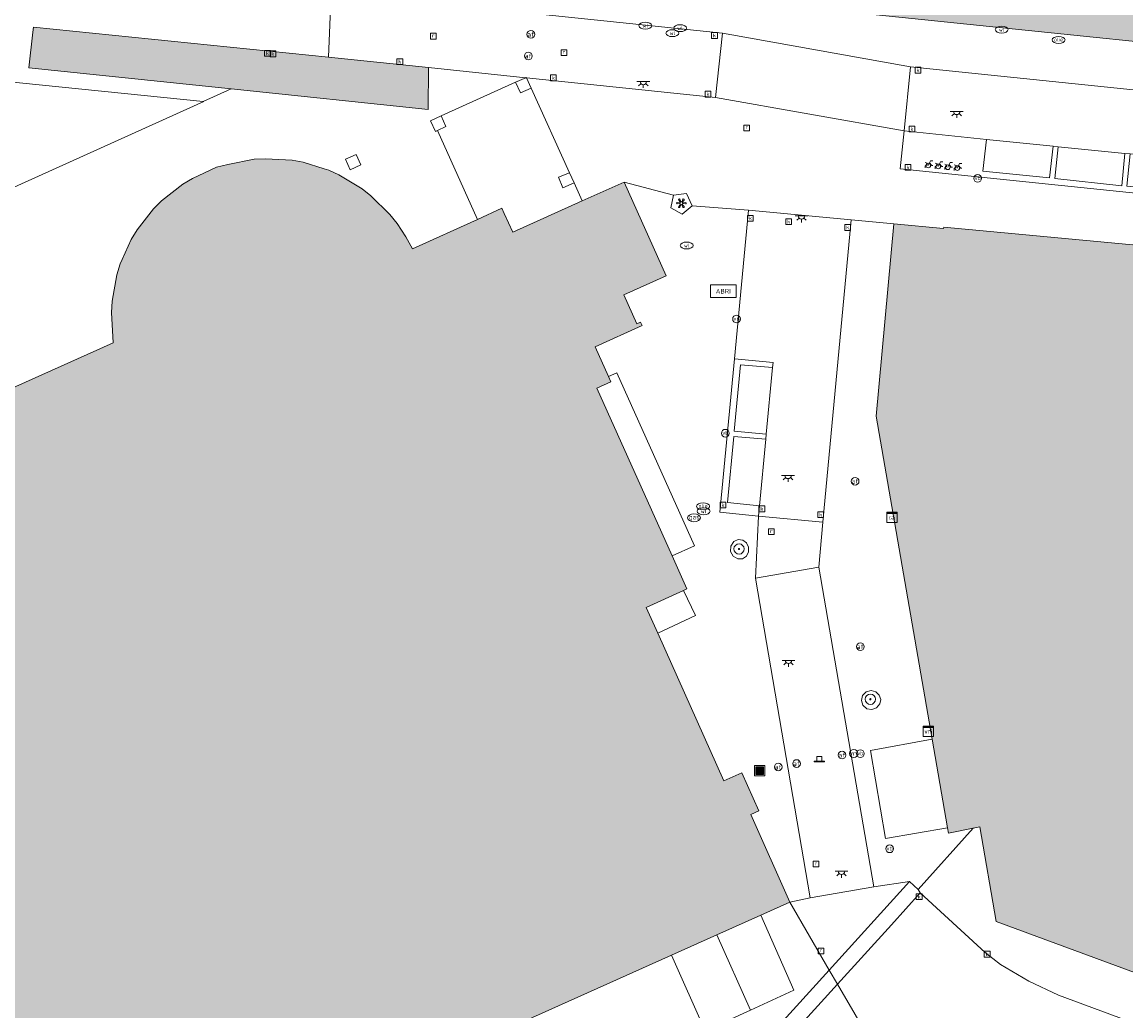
# Model space of a CAD drawing. Header units: metres. Extents: x 196496 to 197479, y 355139 to 356324.
# Tile 131 of 144: x 197117 to 197202, y 355940 to 356017. Entities that reach past the tile are written whole.
import ezdxf
from ezdxf.enums import TextEntityAlignment as Align

# ---------------------------------------------------------------- set-up
doc = ezdxf.new("R2010")
doc.units = ezdxf.units.M
doc.layers.get('0').update_dxf_attribs({"color": 252, "lineweight": 18})
for name, color, linetype, lineweight in [('B-WE-GR-BOOM-S', 252, 'Continuous', 18), ('B-WE-IE-KUNSTOBJECT-S', 252, 'Continuous', 18), ('B-WE-IE-MEUBILAIR_WEGMEUBILAIR-GV', 252, 'Continuous', 18), ('B-WE-IE-MEUBILAIR_WEGMEUBILAIR-S', 252, 'Continuous', 18), ('B-WE-IE-TERREINAFSCHEIDING_KUNSTMATIG_MUUR-GV', 252, 'Continuous', 18), ('B-WE-KL-BRANDSTOF_PUT-S', 252, 'Continuous', 18), ('B-WE-KL-DATA-S', 252, 'Continuous', 18), ('B-WE-KL-ET_LS_OV_LICHTPUNT-S', 252, 'Continuous', 18), ('B-WE-KL-GAS_PUT-S', 252, 'Continuous', 18), ('B-WE-KL-WATER-S', 252, 'Continuous', 18), ('B-WE-OG-BEBOUWING-GV', 252, 'Continuous', 18), ('B-WE-RI-GWA_KOLK-S', 252, 'Continuous', 18), ('B-WE-RI-GWA_RIOOLPUT-S', 252, 'Continuous', 18), ('B-WE-VH-ONVERHARD-GV', 252, 'Continuous', 18), ('B-WE-VH-VERHARDING_ASFALT-GV', 252, 'Continuous', 18), ('B-WE-VH-VERHARDING_BETONSTRAATSTEEN-GV', 252, 'Continuous', 18), ('B-WE-VH-VERHARDING_OPEN-GV', 252, 'Continuous', 18), ('B-WE-VH-VERHARDING_STRAATBAKSTEEN-GV', 252, 'Continuous', 18), ('B-WE-VW-AFSLUITPAAL-S', 252, 'Continuous', 18), ('B-WE-VW-VRI-S', 252, 'Continuous', 18), ('B-WE-VW-VRI_POLLER-S', 252, 'Continuous', 18)]:
    doc.layers.add(name, color=color, linetype=linetype, lineweight=lineweight)
doc.layers.add('X-XX-AL-PRESENTATIE_GEBOUW3-V', color=7, linetype='Continuous', lineweight=18, true_color=0xf0f0f0)
doc.styles.add('NLCS-ISO', font='NLCS-ISO.ttf')

# ---------------------------------------------------------------- blocks, each defined once
blk = doc.blocks.new('SIE-WEG_AFVALBAK-SO')
at = {"linetype": 'ByBlock', "lineweight": 18}
h = blk.add_hatch(color=0, dxfattribs=at)
h.dxf.hatch_style = 1
h.paths.add_polyline_path([(-1.5, -1.5), (1.5, -1.5), (1.5, 1.5), (-1.5, 1.5)])
at = {"color": 0, "linetype": 'ByBlock', "lineweight": 18}
for points in [[(-2, -2), (2, -2), (2, 2), (-2, 2)], [(-1.5, -1.5), (1.5, -1.5), (1.5, 1.5), (-1.5, 1.5)]]:
    blk.add_lwpolyline(points, close=True, dxfattribs=at)
blk = doc.blocks.new('SKL-DATA_SIGNAAL_CAIKAST-SO')
at = {"color": 0, "linetype": 'ByBlock', "lineweight": 18}
for points in [[(-2, 2), (2, 2), (2, 1.68), (-2, 1.68)], [(-2, 1.52), (2, 1.52), (2, -2), (-2, -2)]]:
    blk.add_lwpolyline(points, close=True, dxfattribs=at)
at = {"color": 0, "linetype": 'ByBlock', "lineweight": 18, "style": 'NLCS-ISO'}
blk.add_text('cai', height=1.5, dxfattribs=at).set_placement((0, 0), align=Align.MIDDLE_CENTER)
blk = doc.blocks.new('SKL-VRI_TERREINKAST-SO')
at = {"lineweight": 18}
for points in [[(-2, 2), (2, 2), (2, 1.68), (-2, 1.68)], [(-2, 1.52), (2, 1.52), (2, -2), (-2, -2)]]:
    blk.add_lwpolyline(points, close=True, dxfattribs=at)
at = {"lineweight": 18, "style": 'NLCS-ISO'}
blk.add_text('vri', height=1.8, dxfattribs=at).set_placement((0, 0), align=Align.MIDDLE_CENTER)
blk = doc.blocks.new('SIE-WEG_PAAL_VERKEERSBORD-SO')
at = {"color": 0, "linetype": 'ByBlock', "lineweight": 18}
blk.add_circle((0, 0), 1.5, dxfattribs=at)
at = {"color": 0, "linetype": 'ByBlock', "lineweight": 18, "style": 'NLCS-ISO'}
blk.add_text('vb', height=1.5, dxfattribs=at).set_placement((0, 0.13), align=Align.MIDDLE_CENTER)
blk = doc.blocks.new('SKL-VRI_PAAL-SO')
at = {"lineweight": 18}
blk.add_circle((0, 0), 1.59, dxfattribs=at)
at = {"lineweight": 18, "style": 'NLCS-ISO'}
blk.add_text('vri', height=1.8, dxfattribs=at).set_placement((-0.06, 0.08), align=Align.MIDDLE_CENTER)
blk = doc.blocks.new('SVW-POLLER-SO')
at = {"lineweight": 18}
blk.add_lwpolyline([(2, -1), (2, -0.8), (1, -0.8), (1, 1), (-1, 1), (-1, -0.8), (-2, -0.8), (-2, -1)], close=True, dxfattribs=at)
blk.add_lwpolyline([(-1, -0.8), (1, -0.8)], dxfattribs=at)
blk = doc.blocks.new('SVW-AFSLUITPAAL-SO')
at = {"lineweight": 18}
blk.add_circle((0, 0), 1.5, dxfattribs=at)
at = {"lineweight": 18, "style": 'NLCS-ISO'}
blk.add_text('af', height=1.8, dxfattribs=at).set_placement((0, 0), align=Align.MIDDLE_CENTER)
blk = doc.blocks.new('SKL-WATER_WATERLEIDINGPUT-SO')
at = {"color": 0, "linetype": 'ByBlock', "lineweight": 18}
blk.add_ellipse((0, 0), major_axis=(2.5, 0), ratio=0.54, dxfattribs=at)
at = {"color": 0, "linetype": 'ByBlock', "lineweight": 18, "style": 'NLCS-ISO'}
blk.add_text('wl', height=1.5, dxfattribs=at).set_placement((0, 0), align=Align.MIDDLE_CENTER)
blk = doc.blocks.new('SRI-KOLK-SO')
at = {"color": 0, "linetype": 'ByBlock', "lineweight": 18}
blk.add_lwpolyline([(-1.125, -1.125), (1.125, -1.125), (1.125, 1.125), (-1.125, 1.125)], close=True, dxfattribs=at)
at = {"color": 0, "linetype": 'ByBlock', "lineweight": 18, "style": 'NLCS-ISO'}
blk.add_text('k', height=1.5, dxfattribs=at).set_placement((0, 0), align=Align.MIDDLE_CENTER)
blk = doc.blocks.new('SRI-PUT_INSPECTIEPUT_RIOOLPUT-SO')
at = {"color": 0, "linetype": 'ByBlock', "lineweight": 18}
blk.add_lwpolyline([(-1.12, -1.12), (1.12, -1.12), (1.12, 1.12), (-1.12, 1.12)], close=True, dxfattribs=at)
at = {"color": 0, "linetype": 'ByBlock', "lineweight": 18, "style": 'NLCS-ISO'}
blk.add_text('r', height=1.5, dxfattribs=at).set_placement((0, 0.28), align=Align.MIDDLE_CENTER)
blk = doc.blocks.new('SKL-BENZINEPUT_OLIEPUT-SO')
at = {"color": 0, "linetype": 'ByBlock', "lineweight": 18}
blk.add_ellipse((0, 0), major_axis=(2.5, 0), ratio=0.54, dxfattribs=at)
at = {"color": 0, "linetype": 'ByBlock', "lineweight": 18, "style": 'NLCS-ISO'}
blk.add_text('olie', height=1.5, dxfattribs=at).set_placement((0, 0.16), align=Align.MIDDLE_CENTER)
blk = doc.blocks.new('SKL-GAS_PUT-SO')
at = {"color": 0, "linetype": 'ByBlock', "lineweight": 18}
blk.add_ellipse((0, 0), major_axis=(2.5, 0), ratio=0.601255, dxfattribs=at)
at = {"color": 0, "linetype": 'ByBlock', "lineweight": 18, "style": 'NLCS-ISO'}
blk.add_text('gas', height=1.8, dxfattribs=at).set_placement((0.12, 0.3), align=Align.MIDDLE_CENTER)
blk = doc.blocks.new('SKL-ET_OV_LICHTPUNT-SO')
at = {"color": 0, "linetype": 'ByBlock', "lineweight": 18}
for points in [[(-1.25, 0), (-2.5, 0)], [(1.25, 0), (2.5, 0)], [(-0.92, -0.85), (-1.83, -1.7)], [(0, -1.25), (0, -2.5)], [(0.92, -0.85), (1.83, -1.7)]]:
    blk.add_lwpolyline(points, dxfattribs=at)
blk.add_lwpolyline([(0, 0), (1.25, 0, -1), (-1.25, 0)], format="xyb", close=True, dxfattribs=at)
blk = doc.blocks.new('SIE-WEG_ABRI-SO')
blk.add_lwpolyline([(-5, -2.5), (5, -2.5), (5, 2.5), (-5, 2.5)], close=True)
at = {"style": 'NLCS-ISO'}
blk.add_text('ABRI', height=1.8, dxfattribs=at).set_placement((0, 0), align=Align.MIDDLE_CENTER)
blk = doc.blocks.new('SIE-WEG_FIETSENREK-SO')
at = {"color": 0, "linetype": 'ByBlock', "lineweight": 18}
for points in [[(-1.5, -1.35), (-1.5, -0.54), (-0.73, -0.28), (-0.73, 0.53), (-1.5, 0.79)], [(-0.3, -0.45), (0.6, 1.35), (1.5, 1.35)], [(1.05, -0.45), (0.21, 0.58)], [(1.05, -0.45), (1.5, -0.45)]]:
    blk.add_lwpolyline(points, dxfattribs=at)
blk.add_circle((-0.3, -0.45), 0.9, dxfattribs=at)
blk = doc.blocks.new('SIE-KUNSTOBJECT-SO')
at = {"color": 0, "linetype": 'ByBlock', "lineweight": 18, "flags": 128}
blk.add_lwpolyline([(0.27, -0.73, 0.700208), (-0.27, -0.73), (-0.56, -1.53, -1), (-1.05, -1.25), (-0.5, -0.6, 0.700208), (-0.77, -0.13), (-1.6, -0.28, -1), (-1.6, 0.28), (-0.77, 0.13, 0.700208), (-0.5, 0.6), (-1.05, 1.25, -1), (-0.56, 1.53), (-0.27, 0.73, 0.700208), (0.27, 0.73), (0.56, 1.53, -1), (1.05, 1.25), (0.5, 0.6, 0.700208), (0.77, 0.13), (1.6, 0.28, -1), (1.6, -0.28), (0.77, -0.13, 0.700208), (0.5, -0.6), (1.05, -1.25, -1), (0.56, -1.53)], format="xyb", close=True, dxfattribs=at)
blk = doc.blocks.new('SGR-BOOM_01-SO')
at = {"linetype": 'ByBlock', "lineweight": 18}
h = blk.add_hatch(color=0, dxfattribs=at)
h.dxf.hatch_style = 1
edge = h.paths.add_edge_path()
edge.add_arc((0, 0), 0.25, 0, 360)
at = {"color": 0, "linetype": 'ByBlock', "lineweight": 18}
for radius in [2, 0.25]:
    blk.add_circle((0, 0), radius, dxfattribs=at)

msp = doc.modelspace()

# ---------------------------------------------------------------- hatches: boundary and pattern name
at = {"layer": 'X-XX-AL-PRESENTATIE_GEBOUW3-V'}
for points in [[(197223.287, 356012.985), (197228.234, 356012.476), (197228.361, 356013.686), (197229.327, 356013.575), (197232.858, 356015.868), (197236.522, 356028.182), (197236.67, 356028.673), (197222.266, 356032.983), (197222.188, 356032.718), (197221.497, 356030.369), (197220.794, 356027.979), (197220.503, 356026.989), (197220.35, 356026.471), (197220.026, 356025.369), (197214.898, 356025.897), (197175.774, 356029.927), (197175.758, 356029.929), (197175.518, 356027.628), (197175.407, 356027.636), (197175.274, 356026.296), (197175.379, 356026.268), (197174.526, 356018.007), (197179.487, 356017.496)], [(197132.932, 356011.372), (197148.213, 356009.782), (197148.261, 356013.046), (197140.482, 356013.839), (197117.561, 356016.174), (197117.519, 356015.783), (197117.215, 356013.007)], [(197149.044, 355935.944), (197167.131, 355944.063), (197170.648, 355945.642), (197174.058, 355947.173), (197176.32, 355948.188), (197173.284, 355954.991), (197173.913, 355955.272), (197172.574, 355958.23), (197171.195, 355957.609), (197166.052, 355969.091), (197165.163, 355971.075), (197168.052, 355972.408), (197168.317, 355972.53), (197167.163, 355975.098), (197161.311, 355988.124), (197162.415, 355988.618), (197162.231, 355989.028), (197161.195, 355991.342), (197164.835, 355992.976), (197164.712, 355993.25), (197164.438, 355993.127), (197163.426, 355995.381), (197166.719, 355996.859), (197163.434, 356004.135), (197160.186, 356002.669), (197154.792, 356000.234), (197154.132, 356001.693), (197153.951, 356002.094), (197152.055, 356001.236), (197146.994, 355998.947), (197146.498, 355999.884), (197145.807, 356000.926), (197145.256, 356001.609), (197143.778, 356003.07), (197143.093, 356003.616), (197141.291, 356004.693), (197140.497, 356005.049), (197140.138, 356005.162), (197138.512, 356005.672), (197137.668, 356005.824), (197135.582, 356005.947), (197134.696, 356005.909), (197132.656, 356005.504), (197131.795, 356005.278), (197129.916, 356004.4), (197129.164, 356003.962), (197127.509, 356002.678), (197126.895, 356002.065), (197125.61, 356000.421), (197125.165, 355999.674), (197124.452, 355998.104), (197124.301, 355997.77), (197124.048, 355996.936), (197123.673, 355994.891), (197123.625, 355994.01), (197123.76, 355991.63), (197104.578, 355983.049), (197102.836, 355983.683), (197102.938, 355984.001), (197103.203, 355985.496), (197103.183, 355986.141), (197102.892, 355987.494), (197102.558, 355988.18), (197102.519, 355988.238), (197101.688, 355989.45), (197101.234, 355989.896), (197099.936, 355990.701), (197099.341, 355990.91), (197097.842, 355991.162), (197097.206, 355991.144), (197095.712, 355990.818), (197095.14, 355990.538), (197093.903, 355989.649), (197093.477, 355989.192), (197092.662, 355987.902), (197092.439, 355987.322), (197092.395, 355987.062), (197092.179, 355985.776), (197092.194, 355985.182), (197092.259, 355984.899), (197092.541, 355983.675), (197092.807, 355983.106), (197093.782, 355981.905), (197094.135, 355981.441), (197095.441, 355980.626), (197096.013, 355980.405), (197097.521, 355980.144), (197097.877, 355980.153), (197098.175, 355980.161), (197099.858, 355980.589), (197100.816, 355978.428), (197099.024, 355977.615), (197095.958, 355976.225), (197097.06, 355973.782), (197098.171, 355971.322), (197099.305, 355968.808), (197100.465, 355966.239), (197101.659, 355963.593), (197103.48, 355959.557), (197103.666, 355959.144), (197114.3, 355935.581), (197119.876, 355923.226), (197119.938, 355923.09), (197120.011, 355923.123), (197128.411, 355926.977), (197129.622, 355924.265), (197131.139, 355924.946), (197130.958, 355925.347), (197136.202, 355927.708), (197136.381, 355927.307), (197139.286, 355928.614), (197139.827, 355927.408), (197141.248, 355928.044), (197141.035, 355928.467), (197145.626, 355930.514), (197145.818, 355930.095), (197147.11, 355930.671), (197147.243, 355930.73), (197145.574, 355934.386), (197146.304, 355934.714), (197148.128, 355935.533)], [(197188.57, 355953.96), (197188.642, 355953.546), (197190.563, 355953.931), (197191.059, 355954.03), (197192.337, 355946.665), (197207.719, 355941.014), (197207.858, 355941.391), (197207.679, 355941.456), (197209.013, 355945.089), (197209.187, 355945.025), (197209.304, 355945.408), (197209.125, 355945.474), (197210.248, 355949.184), (197212.514, 355948.353), (197213.131, 355950.389), (197213.246, 355950.406), (197222.809, 355981.954), (197224.202, 355991.132), (197224.093, 355991.155), (197224.701, 355995.024), (197214.719, 355998.034), (197213.777, 355998.124), (197213.742, 355998.239), (197188.268, 356000.633), (197188.254, 356000.531), (197184.395, 356000.883), (197183.01, 355985.943), (197187.372, 355960.852)]]:
    msp.add_hatch(color=256, dxfattribs=at).paths.add_polyline_path(points)

# ---------------------------------------------------------------- linework, layer by layer
at = {"layer": 'B-WE-IE-MEUBILAIR_WEGMEUBILAIR-GV', "flags": 128}
for points in [[(197171.714, 355975.427), (197171.917, 355975.061), (197172.279, 355974.853), (197172.649, 355974.866), (197172.954, 355975.076), (197173.112, 355975.403), (197173.107, 355975.766), (197172.943, 355976.088), (197172.653, 355976.305), (197172.289, 355976.351), (197171.957, 355976.195), (197171.729, 355975.845)], [(197181.967, 355964.246), (197181.87, 355963.859), (197181.986, 355963.477), (197182.284, 355963.212), (197182.676, 355963.143), (197183.047, 355963.28), (197183.306, 355963.58), (197183.375, 355963.933), (197183.255, 355964.273), (197182.987, 355964.523), (197182.636, 355964.625), (197182.249, 355964.528)]]:
    msp.add_lwpolyline(points, close=True, dxfattribs=at)
at = {"layer": 'B-WE-IE-TERREINAFSCHEIDING_KUNSTMATIG_MUUR-GV', "flags": 128}
for points in [[(197155.014, 356011.89), (197155.397, 356011.056), (197156.218, 356011.433), (197155.853, 356012.239), (197155.842, 356012.264), (197155.799, 356012.245)], [(197148.949, 356008.146), (197149.605, 356008.446), (197149.227, 356009.273), (197148.407, 356008.902), (197148.782, 356008.07)], [(197141.803, 356005.915), (197142.17, 356005.087), (197142.997, 356005.464), (197142.622, 356006.285)], [(197159.551, 356004.071), (197159.194, 356004.86), (197158.349, 356004.522), (197158.683, 356003.686)], [(197167.277, 356003.128), (197167.068, 356002.127), (197167.952, 356001.639), (197168.715, 356002.286), (197168.286, 356003.242)]]:
    msp.add_lwpolyline(points, close=True, dxfattribs=at)
at = {"layer": 'B-WE-OG-BEBOUWING-GV', "flags": 128}
for points in [[(197223.287, 356012.985), (197228.234, 356012.476), (197228.361, 356013.686), (197229.327, 356013.575), (197232.858, 356015.868), (197236.522, 356028.182), (197236.67, 356028.673), (197222.266, 356032.983), (197222.188, 356032.718), (197221.497, 356030.369), (197220.794, 356027.979), (197220.503, 356026.989), (197220.35, 356026.471), (197220.026, 356025.369), (197214.898, 356025.897), (197175.774, 356029.927), (197175.758, 356029.929), (197175.518, 356027.628), (197175.407, 356027.636), (197175.274, 356026.296), (197175.379, 356026.268), (197174.526, 356018.007), (197179.487, 356017.496)], [(197132.932, 356011.372), (197148.213, 356009.782), (197148.261, 356013.046), (197140.482, 356013.839), (197117.561, 356016.174), (197117.519, 356015.783), (197117.215, 356013.007)]]:
    msp.add_lwpolyline(points, close=True, dxfattribs=at)
for points in [[(197149.044, 355935.944), (197167.131, 355944.063), (197170.648, 355945.642), (197174.058, 355947.173), (197176.32, 355948.188), (197173.284, 355954.991), (197173.913, 355955.272), (197172.574, 355958.23), (197171.195, 355957.609), (197166.052, 355969.091), (197165.163, 355971.075), (197168.052, 355972.408), (197168.317, 355972.53), (197167.163, 355975.098), (197161.311, 355988.124), (197162.415, 355988.618), (197162.231, 355989.028), (197161.195, 355991.342), (197164.835, 355992.976), (197164.712, 355993.25), (197164.438, 355993.127), (197163.426, 355995.381), (197166.719, 355996.859), (197163.434, 356004.135), (197160.186, 356002.669), (197154.792, 356000.234), (197154.132, 356001.693), (197153.951, 356002.094), (197152.055, 356001.236), (197146.994, 355998.947), (197146.498, 355999.884), (197145.807, 356000.926), (197145.256, 356001.609), (197143.778, 356003.07), (197143.093, 356003.616), (197141.291, 356004.693), (197140.497, 356005.049), (197140.138, 356005.162), (197138.512, 356005.672), (197137.668, 356005.824), (197135.582, 356005.947), (197134.696, 356005.909), (197132.656, 356005.504), (197131.795, 356005.278), (197129.916, 356004.4), (197129.164, 356003.962), (197127.509, 356002.678), (197126.895, 356002.065), (197125.61, 356000.421), (197125.165, 355999.674), (197124.452, 355998.104), (197124.301, 355997.77), (197124.048, 355996.936), (197123.673, 355994.891), (197123.625, 355994.01), (197123.76, 355991.63), (197104.578, 355983.049)], [(197213.742, 355998.239), (197188.268, 356000.633), (197188.254, 356000.531), (197184.395, 356000.883), (197183.01, 355985.943), (197187.372, 355960.852), (197188.57, 355953.96), (197188.642, 355953.546), (197190.563, 355953.931), (197191.059, 355954.03), (197192.337, 355946.665), (197207.719, 355941.014)]]:
    msp.add_lwpolyline(points, dxfattribs=at)
at = {"layer": 'B-WE-VH-ONVERHARD-GV', "flags": 128}
for points in [[(197171.714, 355975.427), (197171.917, 355975.061), (197172.279, 355974.853), (197172.649, 355974.866), (197172.954, 355975.076), (197173.112, 355975.403), (197173.107, 355975.766), (197172.943, 355976.088), (197172.653, 355976.305), (197172.289, 355976.351), (197171.957, 355976.195), (197171.729, 355975.845)], [(197181.967, 355964.246), (197181.87, 355963.859), (197181.986, 355963.477), (197182.284, 355963.212), (197182.676, 355963.143), (197183.047, 355963.28), (197183.306, 355963.58), (197183.375, 355963.933), (197183.255, 355964.273), (197182.987, 355964.523), (197182.636, 355964.625), (197182.249, 355964.528)]]:
    msp.add_lwpolyline(points, close=True, dxfattribs=at)
at = {"layer": 'B-WE-VH-VERHARDING_ASFALT-GV', "flags": 128}
msp.add_lwpolyline([(197182.747, 355937.092), (197183.515, 355937.482), (197184.344, 355937.755), (197185.204, 355937.897), (197186.065, 355937.908), (197186.9, 355937.793), (197187.682, 355937.565), (197199.943, 355932.997), (197200.653, 355932.742), (197202.077, 355932.226), (197216.892, 355926.172), (197219.777, 355932.588), (197218.62, 355933.002), (197211.514, 355935.637), (197208.953, 355936.588), (197204.676, 355938.177), (197203.254, 355938.705), (197197.169, 355940.965), (197194.867, 355942.043), (197192.684, 355943.346), (197191.485, 355944.281), (197186.435, 355948.904), (197184.213, 355946.426), (197180.017, 355941.806)], close=True, dxfattribs=at)
msp.add_lwpolyline([(197182.747, 355937.092), (197180.017, 355941.806), (197169.545, 355930.275)], dxfattribs=at)
at = {"layer": 'B-WE-VH-VERHARDING_BETONSTRAATSTEEN-GV', "flags": 128}
for points in [[(197196.764, 356006.93), (197191.578, 356007.451), (197191.315, 356004.97), (197196.489, 356004.461)], [(197202.341, 356006.346), (197197.148, 356006.877), (197196.905, 356004.411), (197202.092, 356003.845)], [(197174.476, 355984.553), (197174.964, 355989.721), (197172.481, 355989.936), (197171.993, 355984.782)], [(197173.959, 355978.985), (197174.442, 355984.156), (197171.968, 355984.374), (197171.467, 355979.229)]]:
    msp.add_lwpolyline(points, close=True, dxfattribs=at)
at = {"layer": 'B-WE-VH-VERHARDING_OPEN-GV', "flags": 128}
for points in [[(197140.482, 356013.839), (197140.682, 356018.885), (197133.515, 356019.633), (197121.476, 356046.182), (197104.745, 356038.64), (197104.84, 356038.428), (197089.742, 356031.624), (197089.912, 356031.261), (197075.042, 356024.54), (197078.998, 356015.777), (197078.626, 356015.608), (197082.597, 356006.827), (197082.226, 356006.667), (197085.757, 355998.837), (197085.771, 355998.843), (197101.985, 356006.162), (197109.301, 356009.465), (197114.939, 356012.01), (197130.753, 356010.389), (197132.932, 356011.372), (197117.215, 356013.007), (197117.519, 356015.783), (197117.561, 356016.174)], [(197109.301, 356009.465), (197101.985, 356006.162), (197105.266, 355998.895), (197105.275, 355998.874), (197112.611, 356002.183), (197130.796, 356010.385), (197130.753, 356010.389), (197114.939, 356012.01)], [(197159.194, 356004.86), (197156.218, 356011.433), (197155.397, 356011.056), (197155.014, 356011.89), (197149.227, 356009.273), (197149.605, 356008.446), (197148.949, 356008.146), (197152.055, 356001.236), (197153.951, 356002.094), (197154.132, 356001.693), (197154.792, 356000.234), (197160.186, 356002.669), (197159.551, 356004.071), (197158.683, 356003.686), (197158.349, 356004.522)], [(197142.622, 356006.285), (197142.997, 356005.464), (197142.17, 356005.087), (197141.803, 356005.915)], [(197174.442, 355984.156), (197174.476, 355984.553), (197171.993, 355984.782), (197172.481, 355989.936), (197174.964, 355989.721), (197175.014, 355990.11), (197172.012, 355990.399), (197170.884, 355978.473), (197173.888, 355978.18), (197173.959, 355978.985), (197171.467, 355979.229), (197171.968, 355984.374)], [(197166.052, 355969.091), (197168.984, 355970.453), (197168.052, 355972.408), (197165.163, 355971.075)], [(197151.447, 355924.653), (197164.408, 355927.339), (197165.842, 355927.756), (197167.209, 355928.4), (197168.458, 355929.251), (197169.545, 355930.275), (197180.017, 355941.806), (197179.379, 355942.907), (197168.714, 355931.148), (197167.742, 355930.232), (197166.625, 355929.47), (197165.402, 355928.894), (197164.12, 355928.521), (197151.179, 355925.823), (197149.245, 355925.42), (197145.352, 355924.608), (197145.584, 355923.438), (197149.509, 355924.251)]]:
    msp.add_lwpolyline(points, close=True, dxfattribs=at)
msp.add_lwpolyline([(197104.578, 355983.049), (197123.76, 355991.63), (197123.625, 355994.01), (197123.673, 355994.891), (197124.048, 355996.936), (197124.301, 355997.77), (197124.452, 355998.104), (197125.165, 355999.674), (197125.61, 356000.421), (197126.895, 356002.065), (197127.509, 356002.678), (197129.164, 356003.962), (197129.916, 356004.4), (197131.795, 356005.278), (197132.656, 356005.504), (197134.696, 356005.909), (197135.582, 356005.947), (197137.668, 356005.824), (197138.512, 356005.672), (197140.138, 356005.162), (197140.497, 356005.049), (197141.291, 356004.693), (197143.093, 356003.616), (197143.778, 356003.07), (197145.256, 356001.609), (197145.807, 356000.926), (197146.498, 355999.884), (197146.994, 355998.947), (197152.055, 356001.236), (197148.949, 356008.146), (197148.782, 356008.07), (197148.407, 356008.902), (197149.227, 356009.273), (197155.014, 356011.89), (197155.799, 356012.245), (197148.261, 356013.046), (197148.213, 356009.782), (197132.932, 356011.372), (197130.753, 356010.389), (197130.796, 356010.385), (197112.611, 356002.183)], dxfattribs=at)
at = {"layer": 'B-WE-VH-VERHARDING_STRAATBAKSTEEN-GV', "flags": 128}
for points in [[(197232.858, 356015.868), (197229.327, 356013.575), (197228.361, 356013.686), (197228.234, 356012.476), (197223.287, 356012.985), (197179.487, 356017.496), (197174.526, 356018.007), (197170.662, 356018.404), (197170.209, 356018.451), (197169.819, 356018.491), (197165.887, 356018.895), (197160.933, 356019.405), (197140.785, 356021.481), (197140.69, 356019.097), (197140.682, 356018.885), (197171.08, 356015.71), (197185.692, 356013.089), (197226.057, 356008.921), (197232.973, 356008.207), (197234.289, 356012.516), (197235.081, 356015.109)], [(197140.682, 356018.885), (197140.482, 356013.839), (197148.261, 356013.046), (197155.799, 356012.245), (197155.842, 356012.264), (197155.853, 356012.239), (197170.543, 356010.692), (197171.08, 356015.71)], [(197171.08, 356015.71), (197170.543, 356010.692), (197185.185, 356008.123), (197185.692, 356013.089)], [(197185.692, 356013.089), (197185.185, 356008.123), (197191.578, 356007.451), (197196.764, 356006.93), (197197.148, 356006.877), (197202.341, 356006.346), (197202.749, 356006.328), (197207.931, 356005.779), (197208.331, 356005.737), (197213.527, 356005.178), (197225.532, 356003.956), (197226.057, 356008.921)], [(197208.331, 356005.737), (197207.931, 356005.779), (197207.659, 356003.293), (197202.492, 356003.82), (197202.749, 356006.328), (197202.341, 356006.346), (197202.092, 356003.845), (197196.905, 356004.411), (197197.148, 356006.877), (197196.764, 356006.93), (197196.489, 356004.461), (197191.315, 356004.97), (197191.578, 356007.451), (197185.185, 356008.123), (197184.882, 356005.15), (197225.218, 356000.989), (197225.532, 356003.956), (197213.527, 356005.178), (197213.291, 356002.705), (197208.11, 356003.247)], [(197173.648, 355973.343), (197173.888, 355978.18), (197170.884, 355978.473), (197172.012, 355990.399), (197173.104, 356001.948), (197168.715, 356002.286), (197167.952, 356001.639), (197167.068, 356002.127), (197167.277, 356003.128), (197163.434, 356004.135), (197166.719, 355996.859), (197163.426, 355995.381), (197164.438, 355993.127), (197164.712, 355993.25), (197164.835, 355992.976), (197161.195, 355991.342), (197162.231, 355989.028), (197162.87, 355989.314), (197168.908, 355975.878), (197167.163, 355975.098), (197168.317, 355972.53), (197168.052, 355972.408), (197168.984, 355970.453), (197166.052, 355969.091), (197171.195, 355957.609), (197172.574, 355958.23), (197173.913, 355955.272), (197173.284, 355954.991), (197176.32, 355948.188), (197177.904, 355948.514)], [(197174.442, 355984.156), (197173.959, 355978.985), (197173.888, 355978.18), (197178.87, 355977.695), (197181.071, 356001.2), (197173.104, 356001.948), (197172.012, 355990.399), (197175.014, 355990.11), (197174.964, 355989.721), (197174.476, 355984.553)], [(197185.607, 355949.775), (197186.281, 355949.161), (197190.563, 355953.931), (197188.642, 355953.546), (197188.57, 355953.96), (197183.733, 355953.123), (197182.587, 355959.961), (197187.372, 355960.852), (197183.01, 355985.943), (197184.395, 356000.883), (197181.071, 356001.2), (197178.87, 355977.695), (197178.563, 355974.2), (197182.833, 355949.365)], [(197167.163, 355975.098), (197168.908, 355975.878), (197162.87, 355989.314), (197162.231, 355989.028), (197162.415, 355988.618), (197161.311, 355988.124)], [(197173.888, 355978.18), (197173.648, 355973.343), (197178.563, 355974.2), (197178.87, 355977.695)], [(197171.714, 355975.427), (197171.729, 355975.845), (197171.957, 355976.195), (197172.289, 355976.351), (197172.653, 355976.305), (197172.943, 355976.088), (197173.107, 355975.766), (197173.112, 355975.403), (197172.954, 355975.076), (197172.649, 355974.866), (197172.279, 355974.853), (197171.917, 355975.061)], [(197178.563, 355974.2), (197173.648, 355973.343), (197177.904, 355948.514), (197182.833, 355949.365)], [(197181.967, 355964.246), (197182.249, 355964.528), (197182.636, 355964.625), (197182.987, 355964.523), (197183.255, 355964.273), (197183.375, 355963.933), (197183.306, 355963.58), (197183.047, 355963.28), (197182.676, 355963.143), (197182.284, 355963.212), (197181.986, 355963.477), (197181.87, 355963.859)], [(197188.57, 355953.96), (197187.372, 355960.852), (197182.587, 355959.961), (197183.733, 355953.123)], [(197207.719, 355941.014), (197192.337, 355946.665), (197191.059, 355954.03), (197190.563, 355953.931), (197186.281, 355949.161), (197186.435, 355948.904), (197191.485, 355944.281), (197192.684, 355943.346), (197194.867, 355942.043), (197197.169, 355940.965), (197203.254, 355938.705), (197203.433, 355939.252), (197204.859, 355938.726), (197204.676, 355938.177), (197208.953, 355936.588), (197210.035, 355940.163)], [(197179.379, 355942.907), (197185.607, 355949.775), (197182.833, 355949.365), (197177.904, 355948.514), (197176.32, 355948.188)], [(197186.281, 355949.161), (197185.607, 355949.775), (197179.379, 355942.907), (197180.017, 355941.806), (197184.213, 355946.426), (197186.435, 355948.904)], [(197170.648, 355945.642), (197173.248, 355939.792), (197176.631, 355941.344), (197174.058, 355947.173)], [(197167.131, 355944.063), (197169.732, 355938.179), (197173.248, 355939.792), (197170.648, 355945.642)]]:
    msp.add_lwpolyline(points, close=True, dxfattribs=at)
for points in [[(197225.218, 356000.989), (197184.882, 356005.15), (197185.185, 356008.123), (197170.543, 356010.692), (197155.853, 356012.239), (197156.218, 356011.433), (197159.194, 356004.86), (197159.551, 356004.071), (197160.186, 356002.669), (197163.434, 356004.135), (197167.277, 356003.128), (197168.286, 356003.242), (197168.715, 356002.286), (197173.104, 356001.948), (197181.071, 356001.2), (197184.395, 356000.883), (197188.254, 356000.531), (197188.268, 356000.633), (197213.742, 355998.239)], [(197168.714, 355931.148), (197179.379, 355942.907), (197176.32, 355948.188), (197174.058, 355947.173), (197176.631, 355941.344), (197173.248, 355939.792), (197169.732, 355938.179), (197167.131, 355944.063), (197149.044, 355935.944)]]:
    msp.add_lwpolyline(points, dxfattribs=at)

# ---------------------------------------------------------------- block references
at = {"layer": 'B-WE-GR-BOOM-S', "xscale": 0.2, "yscale": 0.2, "zscale": 0.2}
for p in [(197172.366, 355975.622), (197182.567, 355963.946)]:
    msp.add_blockref('SGR-BOOM_01-SO', p, dxfattribs=at)
at = {"layer": 'B-WE-IE-KUNSTOBJECT-S', "xscale": 0.2, "yscale": 0.2, "zscale": 0.2}
msp.add_blockref('SIE-KUNSTOBJECT-SO', (197167.889, 356002.488), dxfattribs=at)
at = {"layer": 'B-WE-IE-MEUBILAIR_WEGMEUBILAIR-S', "xscale": 0.2, "yscale": 0.2, "zscale": 0.2}
for name, p in [('SIE-WEG_FIETSENREK-SO', (197187.125, 356005.508)), ('SIE-WEG_FIETSENREK-SO', (197187.902, 356005.439)), ('SIE-WEG_FIETSENREK-SO', (197188.64, 356005.374)), ('SIE-WEG_FIETSENREK-SO', (197189.381, 356005.309)), ('SIE-WEG_PAAL_VERKEERSBORD-SO', (197190.901, 356004.416)), ('SIE-WEG_ABRI-SO', (197171.144, 355995.651)), ('SIE-WEG_PAAL_VERKEERSBORD-SO', (197172.174, 355993.496)), ('SIE-WEG_PAAL_VERKEERSBORD-SO', (197171.308, 355984.619)), ('SIE-WEG_PAAL_VERKEERSBORD-SO', (197181.792, 355959.721)), ('SIE-WEG_AFVALBAK-SO', (197173.965, 355958.398)), ('SIE-WEG_PAAL_VERKEERSBORD-SO', (197184.066, 355952.327))]:
    msp.add_blockref(name, p, dxfattribs=at)
at = {"layer": 'B-WE-KL-BRANDSTOF_PUT-S', "xscale": 0.2, "yscale": 0.2, "zscale": 0.2}
for p in [(197197.186, 356015.181), (197169.575, 355978.938)]:
    msp.add_blockref('SKL-BENZINEPUT_OLIEPUT-SO', p, dxfattribs=at)
at = {"layer": 'B-WE-KL-DATA-S', "xscale": 0.2, "yscale": 0.2, "zscale": 0.2}
msp.add_blockref('SKL-DATA_SIGNAAL_CAIKAST-SO', (197184.249, 355978.071), dxfattribs=at)
at = {"layer": 'B-WE-KL-ET_LS_OV_LICHTPUNT-S', "xscale": 0.2, "yscale": 0.2, "zscale": 0.2}
for p in [(197164.934, 356011.949), (197189.274, 356009.623), (197177.222, 356001.502), (197176.174, 355981.337), (197176.209, 355966.968), (197180.324, 355950.578)]:
    msp.add_blockref('SKL-ET_OV_LICHTPUNT-SO', p, dxfattribs=at)
at = {"layer": 'B-WE-KL-GAS_PUT-S', "xscale": 0.2, "yscale": 0.2, "zscale": 0.2}
msp.add_blockref('SKL-GAS_PUT-SO', (197168.868, 355978.043), dxfattribs=at)
at = {"layer": 'B-WE-KL-WATER-S', "xscale": 0.2, "yscale": 0.2, "zscale": 0.2}
for p in [(197165.089, 356016.287), (197167.795, 356016.091), (197192.768, 356015.977), (197167.195, 356015.704), (197168.307, 355999.205), (197169.615, 355978.554)]:
    msp.add_blockref('SKL-WATER_WATERLEIDINGPUT-SO', p, dxfattribs=at)
at = {"layer": 'B-WE-RI-GWA_KOLK-S', "xscale": 0.2, "yscale": 0.2, "zscale": 0.2}
for p in [(197170.462, 356015.522), (197135.749, 356014.135), (197136.164, 356014.095), (197146.023, 356013.491), (197186.274, 356012.825), (197157.943, 356012.234), (197169.959, 356010.963), (197185.799, 356008.259), (197185.493, 356005.271), (197173.251, 356001.322), (197176.225, 356001.056), (197180.812, 356000.607), (197171.121, 355979.039), (197174.14, 355978.742), (197178.711, 355978.293), (197186.362, 355948.605), (197191.64, 355944.139)]:
    msp.add_blockref('SRI-KOLK-SO', p, dxfattribs=at)
at = {"layer": 'B-WE-RI-GWA_RIOOLPUT-S', "xscale": 0.2, "yscale": 0.2, "zscale": 0.2}
for p in [(197148.619, 356015.47), (197158.767, 356014.193), (197172.969, 356008.343), (197174.877, 355976.966), (197178.35, 355951.138), (197178.742, 355944.393)]:
    msp.add_blockref('SRI-PUT_INSPECTIEPUT_RIOOLPUT-SO', p, dxfattribs=at)
at = {"layer": 'B-WE-VW-AFSLUITPAAL-S', "xscale": 0.2, "yscale": 0.2, "zscale": 0.2}
for p in [(197156.198, 356015.61), (197156.005, 356013.933), (197181.384, 355980.887), (197181.795, 355968.037), (197180.367, 355959.607), (197175.413, 355958.688), (197176.838, 355958.951)]:
    msp.add_blockref('SVW-AFSLUITPAAL-SO', p, dxfattribs=at)
at = {"layer": 'B-WE-VW-VRI-S', "xscale": 0.2, "yscale": 0.2, "zscale": 0.2}
for name, p in [('SKL-VRI_TERREINKAST-SO', (197187.076, 355961.448)), ('SKL-VRI_PAAL-SO', (197181.277, 355959.732))]:
    msp.add_blockref(name, p, dxfattribs=at)
at = {"layer": 'B-WE-VW-VRI_POLLER-S', "xscale": 0.2, "yscale": 0.2, "zscale": 0.2}
msp.add_blockref('SVW-POLLER-SO', (197178.603, 355959.289), dxfattribs=at)

doc.saveas('drawing.dxf')
